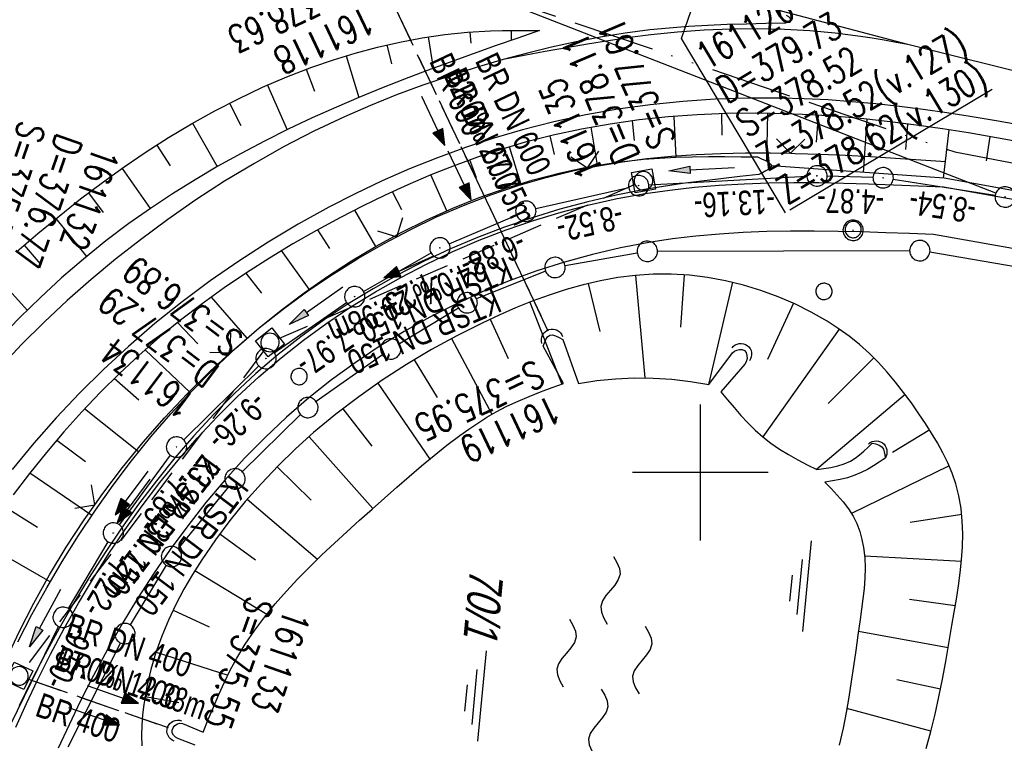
# Model space of a CAD drawing. Extents: x 510932 to 511602, y 463659 to 464636.
# Tile 38 of 81: x 511350 to 511422, y 463980 to 464033. Entities that reach past the tile are written whole.
import ezdxf

# ---------------------------------------------------------------- set-up
doc = ezdxf.new("R2010")
doc.units = 0
doc.header["$LTSCALE"] = 10
doc.header["$MEASUREMENT"] = 0
for name, pattern in [('ACAD_ISO13W100', [36, 12, -3, 12, -3, 0, -3, 0, -3]), ('AUSGEZOGEN', [0]), ('LT00', [0]), ('LT12', [0.4, 0.3, -0.1]), ('STRICHLINIE2', [0.375, 0.25, -0.125])]:
    doc.linetypes.add(name, pattern=pattern)
doc.layers.get('0').update_dxf_attribs({"linetype": 'LT00'})
for name, color, linetype in [('--EK_FBR', 1, 'LT00'), ('--EK_Halt-Pfeil', 4, 'LT00'), ('--EK_Haltung', 7, 'STRICHLINIE2'), ('--EK_Haltung-Text', 140, 'LT00'), ('--EK_RRB', 181, 'LT00'), ('--EK_RRB_SYMB', 181, 'LT00'), ('--EK_Schacht-Text', 5, 'LT00'), ('--EL_DFK_AB_L', 21, 'LT00'), ('--EL_DFK_AB_P', 7, 'LT00'), ('--EL_Halt-Pfeil', 4, 'LT00'), ('--EL_Haltung', 182, 'STRICHLINIE2'), ('--EL_Haltung-Text', 182, 'LT00'), ('--EL_RRB', 181, 'LT00'), ('--WASSER_NUTZUNG', 180, 'Continuous'), ('ABSTAND', 8, 'LT00'), ('DFK_AB_L', 21, 'LT00'), ('DFK_AB_P', 7, 'LT00'), ('DFK_FLUR_NR', 250, 'LT00'), ('DFK_GZPKT', 250, 'LT00'), ('DFK_KATASTER', 250, 'LT00'), ('DFK_VERMPKT', 252, 'LT00'), ('DL', 182, 'LT12'), ('DL_PFEIL', 201, 'LT00'), ('DL_TEXT', 182, 'LT00'), ('GASLTG', 250, 'ACAD_ISO13W100'), ('PFEIL', 140, 'AUSGEZOGEN'), ('V104_AFBR_BAB', 250, 'LT00'), ('V104_BOESCH', 250, 'LT00'), ('V104_BOSCHUNG', 250, 'LT00'), ('V104_GRABEN', 250, 'LT00'), ('V104_KA_MULD', 182, 'LT00'), ('V104_KA_PRUF', 182, 'LT00'), ('V104_LD_MARK', 250, 'LT00'), ('V104_RASTER', 250, 'LT00'), ('V104_UK_DURCH', 182, 'LT00'), ('V104_ZAUN', 40, 'LT00')]:
    doc.layers.add(name, color=color, linetype=linetype)
doc.styles.add('Haltungsbeschriftung', font='ARIAL.TTF', dxfattribs={"width": 0.75})
doc.styles.add('schachtbeschriftung', font='romans.shx', dxfattribs={"width": 0.75, "height": 2})
doc.styles.get("Standard").update_dxf_attribs({"font": 'ARIAL.TTF'})

# ---------------------------------------------------------------- blocks, each defined once
blk = doc.blocks.new('SYMB7010')
at = {"color": 0, "linetype": 'ByBlock'}
for points in [[(-0.031408, 0.499213), (-0.093728, 0.49134), (-0.15457, 0.475719), (-0.212975, 0.452595), (-0.268021, 0.422333), (-0.31884, 0.385411), (-0.36463, 0.342411), (-0.40467, 0.29401), (-0.438329, 0.240973), (-0.465074, 0.184136), (-0.484486, 0.124395), (-0.496256, 0.062692), (-0.5002, 0)], [(0.5002, 0), (0.496256, 0.062692), (0.484485, 0.124395), (0.465074, 0.184136), (0.438329, 0.240973), (0.40467, 0.29401), (0.36463, 0.342411), (0.31884, 0.385411), (0.268021, 0.422333), (0.212975, 0.452595), (0.15457, 0.475719), (0.093728, 0.49134), (0.031408, 0.499213), (-0.031408, 0.499213)], [(-0.5002, 0), (-0.496256, -0.062692), (-0.484486, -0.124395), (-0.465075, -0.184136), (-0.438329, -0.240973), (-0.404671, -0.29401), (-0.36463, -0.342411), (-0.31884, -0.385411), (-0.268021, -0.422333), (-0.212975, -0.452595), (-0.154571, -0.475719), (-0.093728, -0.49134), (-0.031408, -0.499213), (0.031408, -0.499213)], [(0.031408, -0.499213), (0.093728, -0.491341), (0.15457, -0.475719), (0.212975, -0.452595), (0.268021, -0.422333), (0.31884, -0.385411), (0.36463, -0.342411), (0.404671, -0.294011), (0.438329, -0.240974), (0.465075, -0.184136), (0.484486, -0.124395), (0.496256, -0.062692), (0.500201, 0)]]:
    blk.add_lwpolyline(points, dxfattribs=at)
blk = doc.blocks.new('SYMB0003')
at = {"color": 0, "linetype": 'ByBlock'}
for p, q in [((-0.015712, 0), (0.010166, 0.012015)), ((0, -0.021257), (-0.015712, 0)), ((0.010166, 0.012015), (0, -0.021257))]:
    blk.add_line(p, q, dxfattribs=at)
for points in [[(-0.031395, 0.499013), (-0.093691, 0.491144), (-0.154509, 0.475528), (-0.21289, 0.452414), (-0.267913, 0.422164), (-0.318712, 0.385257), (-0.364484, 0.342274), (-0.404509, 0.293893), (-0.438154, 0.240877), (-0.464888, 0.184062), (-0.484292, 0.124345), (-0.496058, 0.062667), (-0.5, 0)], [(0.5, 0), (0.496057, 0.062667), (0.484292, 0.124345), (0.464888, 0.184062), (0.438153, 0.240877), (0.404509, 0.293893), (0.364484, 0.342274), (0.318712, 0.385257), (0.267913, 0.422164), (0.21289, 0.452414), (0.154509, 0.475528), (0.093691, 0.491144), (0.031395, 0.499013), (-0.031395, 0.499013)], [(-0.5, 0), (-0.496058, -0.062667), (-0.484292, -0.124345), (-0.464888, -0.184062), (-0.438154, -0.240877), (-0.404509, -0.293893), (-0.364485, -0.342274), (-0.318712, -0.385257), (-0.267914, -0.422164), (-0.21289, -0.452414), (-0.154509, -0.475529), (-0.093691, -0.491144), (-0.031395, -0.499014), (0.031395, -0.499014)], [(0.031395, -0.499014), (0.093691, -0.491144), (0.154509, -0.475529), (0.21289, -0.452414), (0.267914, -0.422164), (0.318712, -0.385257), (0.364485, -0.342274), (0.404509, -0.293893), (0.438154, -0.240877), (0.464889, -0.184062), (0.484292, -0.124345), (0.496058, -0.062667), (0.5, 0)]]:
    blk.add_lwpolyline(points, dxfattribs=at)
blk = doc.blocks.new('Pfreil3')
at = {"layer": 'PFEIL'}
blk.add_hatch(color=256, dxfattribs=at).paths.add_polyline_path([(-1.549, 0.273), (-1.549, -0.273), (0, 0)])
for p, q in [((-1.549, 0), (-4.831, 0)), ((-1.549, -0.273), (-1.549, 0.273)), ((-1.549, 0.273), (0, 0)), ((0, 0), (-1.549, -0.273))]:
    blk.add_line(p, q, dxfattribs=at)
blk = doc.blocks.new('SYMB7250')
at = {"color": 0, "linetype": 'ByBlock'}
for points in [[(-0.25, 0.28), (-0.208333, 0.308889), (-0.166667, 0.331111), (-0.125, 0.34), (-0.083333, 0.331111), (-0.041667, 0.308889), (0, 0.28)], [(0, 0.28), (0.041667, 0.251111), (0.083333, 0.228889), (0.125, 0.22), (0.166667, 0.228889), (0.208333, 0.251111), (0.25, 0.28)], [(-0.74, 0), (-0.698333, 0.028889), (-0.656667, 0.051111), (-0.615, 0.06), (-0.573333, 0.051111), (-0.531667, 0.028889), (-0.49, 0)], [(-0.49, 0), (-0.448333, -0.028889), (-0.406667, -0.051111), (-0.365, -0.06), (-0.323333, -0.051111), (-0.281667, -0.028889), (-0.24, 0)], [(0.24, 0), (0.281667, 0.028889), (0.323333, 0.051111), (0.365, 0.06), (0.406667, 0.051111), (0.448333, 0.028889), (0.49, 0)], [(0.49, 0), (0.531667, -0.028889), (0.573333, -0.051111), (0.615, -0.06), (0.656667, -0.051111), (0.698333, -0.028889), (0.74, 0)], [(-0.25, -0.28), (-0.208333, -0.251111), (-0.166667, -0.228889), (-0.125, -0.22), (-0.083333, -0.228889), (-0.041667, -0.251111), (0, -0.28)], [(0, -0.28), (0.041667, -0.308889), (0.083333, -0.331111), (0.125, -0.34), (0.166667, -0.331111), (0.208333, -0.308889), (0.25, -0.28)]]:
    blk.add_lwpolyline(points, dxfattribs=at)
blk = doc.blocks.new('SYMB0024')
at = {"color": 0, "linetype": 'ByBlock'}
for p, q in [((-0.5, 0.5), (0, 0)), ((0, 0), (0.5, 0.5))]:
    blk.add_line(p, q, dxfattribs=at)
blk = doc.blocks.new('SYMB1107')
at = {"color": 0, "linetype": 'ByBlock'}
for points in [[(-0.2, 0), (-0.196157, 0.039018), (-0.184776, 0.076537), (-0.166294, 0.111114), (-0.141421, 0.141421), (-0.111114, 0.166294), (-0.076537, 0.184776), (-0.039018, 0.196157), (0, 0.2)], [(0, 0.2), (0.039018, 0.196157), (0.076537, 0.184776), (0.111114, 0.166294), (0.141421, 0.141421), (0.166294, 0.111114), (0.184776, 0.076537), (0.196157, 0.039018), (0.2, 0)]]:
    blk.add_lwpolyline(points, dxfattribs=at)
blk = doc.blocks.new('SYMB1210')
at = {"color": 0, "linetype": 'ByBlock'}
blk.add_line((0.018815, -0.179014), (0.055623, -0.17119), dxfattribs=at)
for points in [[(-0.2, -0.2), (-0.2, 0.2), (0.2, 0.2), (0.2, -0.2), (-0.2, -0.2)], [(0.018815, 0.179014), (-0.018815, 0.179014), (-0.055623, 0.17119), (-0.09, 0.155885), (-0.120444, 0.133766), (-0.145623, 0.105801), (-0.164438, 0.073213), (-0.176067, 0.037424), (-0.18, 0)], [(-0.18, 0), (-0.176067, -0.037424), (-0.164438, -0.073213), (-0.145623, -0.105801), (-0.120444, -0.133766), (-0.09, -0.155885), (-0.055623, -0.17119), (-0.018815, -0.179014), (0.018815, -0.179014)], [(0.18, 0), (0.176067, 0.037424), (0.164438, 0.073213), (0.145623, 0.105801), (0.120444, 0.133766), (0.09, 0.155885), (0.055623, 0.17119), (0.018815, 0.179014)], [(0.055623, -0.17119), (0.09, -0.155885), (0.120444, -0.133766), (0.145623, -0.105801), (0.164438, -0.073213), (0.176067, -0.037424), (0.18, 0)]]:
    blk.add_lwpolyline(points, dxfattribs=at)
blk = doc.blocks.new('SYMB0070')
at = {"color": 0, "linetype": 'ByBlock'}
for p, q in [((-0.5, 0), (0.2, 0)), ((0.5, 0), (0.2, 0.1)), ((0.2, 0.1), (0.2, 0)), ((0.468, 0), (0.21, 0.086)), ((0.21, 0.086), (0.21, -0.086)), ((0.21, -0.086), (0.468, 0)), ((0.22, -0.072), (0.437, 0)), ((0.23, -0.058), (0.405, 0)), ((0.24, -0.045), (0.374, 0)), ((0.342, 0), (0.25, 0.031)), ((0.25, 0.031), (0.25, -0.031)), ((0.25, -0.031), (0.342, 0)), ((0.26, -0.017), (0.31, 0)), ((0.27, -0.003), (0.279, 0))]:
    blk.add_line(p, q, dxfattribs=at)
for points in [[(0.2, 0), (0.2, -0.1), (0.5, 0)], [(0.437, 0), (0.22, 0.072), (0.22, -0.072)], [(0.405, 0), (0.23, 0.058), (0.23, -0.058)], [(0.374, 0), (0.24, 0.045), (0.24, -0.045)], [(0.31, 0), (0.26, 0.017), (0.26, -0.017)], [(0.279, 0), (0.27, 0.003), (0.27, -0.003)]]:
    blk.add_lwpolyline(points, dxfattribs=at)
blk = doc.blocks.new('WASSER2')
at = {"layer": '--EK_RRB_SYMB'}
for p, q in [((-0.3349, 0), (0.3349, 0)), ((-0.1913, -0.0543), (0.2151, -0.0543)), ((-0.071, -0.1164), (0.123, -0.1164))]:
    blk.add_line(p, q, dxfattribs=at)

msp = doc.modelspace()

# ---------------------------------------------------------------- linework, layer by layer
at = {"layer": '--EK_FBR'}
for points in [[(511406.318, 464033.67), (511406.488, 464033.551), (511406.617, 464033.436), (511406.662, 464033.329), (511406.597, 464033.234), (511406.451, 464033.147), (511406.265, 464033.064)], [(511406.265, 464033.064), (511404.835, 464033.037), (511403.405, 464033.005), (511401.976, 464032.962), (511400.549, 464032.902), (511399.124, 464032.821), (511397.702, 464032.713), (511396.283, 464032.572), (511394.464, 464032.337), (511392.652, 464032.044), (511390.848, 464031.697), (511389.052, 464031.303), (511387.265, 464030.864), (511385.488, 464030.387)], [(511385.488, 464030.387), (511383.496, 464029.807), (511381.52, 464029.182), (511379.56, 464028.509), (511377.619, 464027.787), (511375.699, 464027.014), (511373.801, 464026.187), (511371.534, 464025.112), (511369.304, 464023.958), (511367.113, 464022.73), (511364.962, 464021.43), (511362.852, 464020.061), (511360.784, 464018.626), (511358.759, 464017.13), (511356.921, 464015.689), (511355.125, 464014.197), (511353.372, 464012.655), (511351.665, 464011.064), (511350.008, 464009.423), (511348.403, 464007.734)], [(511424.011, 464025.494), (511421.95, 464025.858), (511419.885, 464026.2), (511418.148, 464026.467), (511416.408, 464026.713), (511414.665, 464026.934), (511412.919, 464027.128), (511411.169, 464027.291), (511409.417, 464027.42), (511407.662, 464027.512), (511405.905, 464027.563), (511403.506, 464027.563), (511401.105, 464027.48), (511398.708, 464027.315), (511396.318, 464027.066), (511393.938, 464026.734), (511391.572, 464026.316), (511389.223, 464025.813), (511386.897, 464025.224), (511384.786, 464024.608), (511382.697, 464023.921), (511380.632, 464023.167), (511378.592, 464022.346), (511376.578, 464021.463), (511374.591, 464020.519), (511372.632, 464019.516), (511370.382, 464018.274), (511368.174, 464016.956), (511366.013, 464015.564), (511363.901, 464014.1), (511361.841, 464012.563), (511359.835, 464010.956), (511357.887, 464009.279), (511356.053, 464007.586), (511354.278, 464005.831), (511352.562, 464004.017), (511350.905, 464002.148), (511349.311, 464000.226)]]:
    msp.add_lwpolyline(points, dxfattribs=at)
at = {"layer": '--EK_Haltung'}
for p, q in [((511377.552, 464034.158), (511388.779, 464010.429)), ((511395.129, 464021.17), (511368.994, 464009.865)), ((511367.854, 464008.968), (511350.272, 463985.624)), ((511350.529, 463984.779), (511360.811, 463981.217))]:
    msp.add_line(p, q, dxfattribs=at)
at = {"layer": '--EK_RRB'}
msp.add_lwpolyline([(511416.642, 463979.684), (511416.986, 463980.94), (511417.295, 463982.209), (511417.575, 463983.492), (511417.832, 463984.787), (511418.075, 463986.094), (511418.308, 463987.414), (511418.539, 463988.745), (511418.706, 463989.708), (511418.867, 463990.675), (511419.015, 463991.644), (511419.143, 463992.611), (511419.243, 463993.576), (511419.307, 463994.535), (511419.327, 463995.486), (511419.297, 463996.427), (511419.209, 463997.357), (511419.054, 463998.272), (511418.826, 463999.17), (511418.561, 463999.943), (511418.242, 464000.702), (511417.876, 464001.448), (511417.472, 464002.182), (511417.037, 464002.905), (511416.578, 464003.616), (511416.105, 464004.318), (511415.548, 464005.115), (511414.977, 464005.895), (511414.386, 464006.655), (511413.772, 464007.389), (511413.129, 464008.095), (511412.452, 464008.767), (511411.724, 464009.414), (511410.96, 464010.023), (511410.164, 464010.594), (511409.338, 464011.13), (511408.177, 464011.8), (511406.974, 464012.404), (511405.735, 464012.939), (511404.467, 464013.403), (511403.174, 464013.794), (511401.861, 464014.111), (511400.535, 464014.35), (511399.201, 464014.511), (511397.865, 464014.591), (511396.532, 464014.588), (511395.229, 464014.504), (511393.935, 464014.343), (511392.651, 464014.112), (511391.378, 464013.817), (511390.115, 464013.463), (511388.864, 464013.057), (511387.626, 464012.604), (511386.4, 464012.11), (511385.188, 464011.581), (511383.991, 464011.023), (511382.073, 464010.063), (511380.197, 464009.04), (511378.365, 464007.953), (511376.58, 464006.799), (511374.842, 464005.579), (511373.156, 464004.29), (511371.522, 464002.93), (511370.194, 464001.735), (511368.909, 464000.49), (511367.671, 463999.197), (511366.484, 463997.858), (511365.353, 463996.474), (511364.282, 463995.046), (511363.275, 463993.575), (511362.597, 463992.498), (511361.959, 463991.398), (511361.366, 463990.273), (511360.822, 463989.123), (511360.333, 463987.946), (511359.903, 463986.74), (511359.536, 463985.503), (511359.238, 463984.234), (511359.014, 463982.932), (511358.921, 463982.169), (511358.86, 463981.401), (511358.837, 463980.634), (511358.858, 463979.874)], dxfattribs=at)
at = {"layer": '--EK_Schacht-Text', "flags": 128}
msp.add_lwpolyline([(511406.269, 464019.108), (511398.623, 464031.934), (511405.549, 464052.012)], dxfattribs=at)
at = {"layer": '--EL_DFK_AB_L'}
for p, q in [((511421.762, 464020.552), (511319.629, 464060.328)), ((511407.851, 464021.789), (511396.209, 464021.151)), ((511412.72, 464021.711), (511409.35, 464021.808)), ((511421.719, 464020.396), (511414.211, 464021.574)), ((511394.729, 464020.945), (511387.882, 464019.396)), ((511381.51, 464016.824), (511386.46, 464018.935)), ((511375.201, 464013.313), (511380.169, 464016.157)), ((511368.625, 464008.809), (511373.935, 464012.51)), ((511361.954, 464002.397), (511367.477, 464007.852)), ((511357.214, 463996.144), (511360.976, 464001.266)), ((511353.455, 463989.984), (511356.386, 463994.896)), ((511349.22, 463981.484), (511352.74, 463988.666))]:
    msp.add_line(p, q, dxfattribs=at)
at = {"layer": '--EL_Haltung'}
for p, q in [((511377.552, 464034.158), (511388.779, 464010.429)), ((511395.129, 464021.17), (511368.994, 464009.865)), ((511367.854, 464008.968), (511350.272, 463985.624)), ((511350.529, 463984.779), (511360.811, 463981.217))]:
    msp.add_line(p, q, dxfattribs=at)
at = {"layer": '--EL_RRB'}
msp.add_lwpolyline([(511416.642, 463979.684), (511416.986, 463980.94), (511417.295, 463982.209), (511417.575, 463983.492), (511417.832, 463984.787), (511418.075, 463986.094), (511418.308, 463987.414), (511418.539, 463988.745), (511418.706, 463989.708), (511418.867, 463990.675), (511419.015, 463991.644), (511419.143, 463992.611), (511419.243, 463993.576), (511419.307, 463994.535), (511419.327, 463995.486), (511419.297, 463996.427), (511419.209, 463997.357), (511419.054, 463998.272), (511418.826, 463999.17), (511418.561, 463999.943), (511418.242, 464000.702), (511417.876, 464001.448), (511417.472, 464002.182), (511417.037, 464002.905), (511416.578, 464003.616), (511416.105, 464004.318), (511415.548, 464005.115), (511414.977, 464005.895), (511414.386, 464006.655), (511413.772, 464007.389), (511413.129, 464008.095), (511412.452, 464008.767), (511411.724, 464009.414), (511410.96, 464010.023), (511410.164, 464010.594), (511409.338, 464011.13), (511408.177, 464011.8), (511406.974, 464012.404), (511405.735, 464012.939), (511404.467, 464013.403), (511403.174, 464013.794), (511401.861, 464014.111), (511400.535, 464014.35), (511399.201, 464014.511), (511397.865, 464014.591), (511396.532, 464014.588), (511395.229, 464014.504), (511393.935, 464014.343), (511392.651, 464014.112), (511391.378, 464013.817), (511390.115, 464013.463), (511388.864, 464013.057), (511387.626, 464012.604), (511386.4, 464012.11), (511385.188, 464011.581), (511383.991, 464011.023), (511382.073, 464010.063), (511380.197, 464009.04), (511378.365, 464007.953), (511376.58, 464006.799), (511374.842, 464005.579), (511373.156, 464004.29), (511371.522, 464002.93), (511370.194, 464001.735), (511368.909, 464000.49), (511367.671, 463999.197), (511366.484, 463997.858), (511365.353, 463996.474), (511364.282, 463995.046), (511363.275, 463993.575), (511362.597, 463992.498), (511361.959, 463991.398), (511361.366, 463990.273), (511360.822, 463989.123), (511360.333, 463987.946), (511359.903, 463986.74), (511359.536, 463985.503), (511359.238, 463984.234), (511359.014, 463982.932), (511358.921, 463982.169), (511358.86, 463981.401), (511358.837, 463980.634), (511358.858, 463979.874)], dxfattribs=at)
at = {"layer": 'DFK_AB_L'}
for p, q in [((511421.762, 464020.552), (511319.629, 464060.328)), ((511407.851, 464021.789), (511396.209, 464021.151)), ((511412.72, 464021.711), (511409.35, 464021.808)), ((511421.719, 464020.396), (511414.211, 464021.574)), ((511394.729, 464020.945), (511387.882, 464019.396)), ((511381.51, 464016.824), (511386.46, 464018.935)), ((511375.201, 464013.313), (511380.169, 464016.157)), ((511368.625, 464008.809), (511373.935, 464012.51)), ((511361.954, 464002.397), (511367.477, 464007.852)), ((511357.214, 463996.144), (511360.976, 464001.266)), ((511353.455, 463989.984), (511356.386, 463994.896)), ((511349.22, 463981.484), (511352.74, 463988.666))]:
    msp.add_line(p, q, dxfattribs=at)
at = {"layer": 'DFK_KATASTER'}
for p, q in [((511395.361, 464016.15), (511390.039, 464015.219)), ((511396.85, 464016.282), (511415.42, 464016.328)), ((511426.351, 464014.587), (511416.91, 464016.204)), ((511388.604, 464014.81), (511383.526, 464012.77)), ((511382.188, 464012.102), (511377.842, 464009.477)), ((511376.588, 464008.657), (511371.713, 464005.213)), ((511366.267, 464000.054), (511370.564, 464004.256)), ((511365.255, 463998.949), (511361.525, 463994.39)), ((511360.662, 463993.168), (511358.009, 463988.781)), ((511357.284, 463987.469), (511353.426, 463979.77))]:
    msp.add_line(p, q, dxfattribs=at)
at = {"layer": 'DL'}
for p, q in [((511377.552, 464034.158), (511388.779, 464010.429)), ((511350.529, 463984.779), (511360.811, 463981.217))]:
    msp.add_line(p, q, dxfattribs=at)
at = {"layer": 'GASLTG', "ltscale": 0.05, "flags": 128}
msp.add_lwpolyline([(511203.463, 464214.48), (511201.616, 464203.803), (511199.401, 464193.283), (511199.332, 464192.908), (511196.839, 464179.254), (511182.466, 464184.455), (511179.131, 464178.023), (511178.158, 464178.578), (511177.278, 464179.225), (511170.736, 464169.533), (511170.504, 464169.764), (511165.406, 464160.955), (511160.357, 464153.457), (511178.099, 464141.767), (511195.763, 464129.156), (511214.029, 464115.344), (511220.95, 464110.411), (511230.909, 464102.589), (511240.79, 464097.391), (511263.772, 464086.457), (511282.479, 464077.605), (511323.407, 464059.961), (511351.803, 464047.017), (511381.532, 464036.245), (511418.745, 464023.591), (511468.265, 464014.102), (511492.148, 464010.726), (511494.01, 464010.376), (511507.292, 464008.514)], dxfattribs=at)
at = {"layer": 'V104_AFBR_BAB'}
for points in [[(511406.318, 464033.67), (511406.488, 464033.551), (511406.617, 464033.436), (511406.662, 464033.329), (511406.597, 464033.234), (511406.451, 464033.147), (511406.265, 464033.064)], [(511406.265, 464033.064), (511404.835, 464033.037), (511403.405, 464033.005), (511401.976, 464032.962), (511400.549, 464032.902), (511399.124, 464032.821), (511397.702, 464032.713), (511396.283, 464032.572), (511394.464, 464032.337), (511392.652, 464032.044), (511390.848, 464031.697), (511389.052, 464031.303), (511387.265, 464030.864), (511385.488, 464030.387)], [(511385.488, 464030.387), (511383.496, 464029.807), (511381.52, 464029.182), (511379.56, 464028.509), (511377.619, 464027.787), (511375.699, 464027.014), (511373.801, 464026.187), (511371.534, 464025.112), (511369.304, 464023.958), (511367.113, 464022.73), (511364.962, 464021.43), (511362.852, 464020.061), (511360.784, 464018.626), (511358.759, 464017.13), (511356.921, 464015.689), (511355.125, 464014.197), (511353.372, 464012.655), (511351.665, 464011.064), (511350.008, 464009.423), (511348.403, 464007.734)], [(511424.011, 464025.494), (511421.95, 464025.858), (511419.885, 464026.2), (511418.148, 464026.467), (511416.408, 464026.713), (511414.665, 464026.934), (511412.919, 464027.128), (511411.169, 464027.291), (511409.417, 464027.42), (511407.662, 464027.512), (511405.905, 464027.563), (511403.506, 464027.563), (511401.105, 464027.48), (511398.708, 464027.315), (511396.318, 464027.066), (511393.938, 464026.734), (511391.572, 464026.316), (511389.223, 464025.813), (511386.897, 464025.224), (511384.786, 464024.608), (511382.697, 464023.921), (511380.632, 464023.167), (511378.592, 464022.346), (511376.578, 464021.463), (511374.591, 464020.519), (511372.632, 464019.516), (511370.382, 464018.274), (511368.174, 464016.956), (511366.013, 464015.564), (511363.901, 464014.1), (511361.841, 464012.563), (511359.835, 464010.956), (511357.887, 464009.279), (511356.053, 464007.586), (511354.278, 464005.831), (511352.562, 464004.017), (511350.905, 464002.148), (511349.311, 464000.226)], [(511349.578, 463981.248), (511350.366, 463982.988), (511351.187, 463984.717), (511352.144, 463986.627), (511353.148, 463988.518), (511354.198, 463990.385), (511355.297, 463992.225), (511356.445, 463994.036), (511357.643, 463995.814), (511358.891, 463997.554), (511360.191, 463999.255), (511361.544, 464000.913), (511362.949, 464002.524), (511364.408, 464004.085), (511365.923, 464005.593), (511367.493, 464007.044), (511369.12, 464008.435), (511370.785, 464009.75), (511372.503, 464011.001), (511374.271, 464012.187), (511376.084, 464013.307), (511377.939, 464014.359), (511379.833, 464015.341), (511381.762, 464016.253), (511383.722, 464017.092), (511385.71, 464017.858), (511387.723, 464018.548), (511389.756, 464019.162), (511391.806, 464019.698), (511393.871, 464020.154), (511395.945, 464020.53), (511397.759, 464020.791), (511399.577, 464020.994), (511401.4, 464021.146), (511403.227, 464021.25), (511405.056, 464021.313), (511406.889, 464021.339), (511408.724, 464021.334), (511410.562, 464021.302), (511412.401, 464021.25), (511414.241, 464021.182), (511416.082, 464021.104), (511417.924, 464021.021), (511436.165, 464017.783)], [(511435.2, 464014.317), (511417.171, 464017.512), (511415.415, 464017.583), (511413.659, 464017.649), (511411.904, 464017.705), (511410.15, 464017.746), (511408.398, 464017.766), (511406.648, 464017.762), (511404.9, 464017.728), (511403.156, 464017.658), (511401.415, 464017.548), (511399.677, 464017.393), (511397.944, 464017.188), (511396.216, 464016.928), (511394.128, 464016.533), (511392.051, 464016.051), (511389.991, 464015.483), (511387.95, 464014.833), (511385.933, 464014.1), (511383.945, 464013.287), (511381.989, 464012.395), (511380.07, 464011.427), (511378.192, 464010.383), (511376.359, 464009.266), (511374.574, 464008.076), (511372.844, 464006.817), (511371.17, 464005.488), (511369.531, 464004.07), (511367.955, 464002.586), (511366.439, 464001.041), (511364.983, 463999.439), (511363.585, 463997.784), (511362.244, 463996.081), (511360.958, 463994.332), (511359.726, 463992.543), (511358.547, 463990.717), (511357.419, 463988.859), (511356.341, 463986.972), (511355.311, 463985.06), (511354.329, 463983.129), (511353.504, 463981.42), (511352.711, 463979.699)]]:
    msp.add_lwpolyline(points, dxfattribs=at)
at = {"layer": 'V104_BOESCH'}
for points in [[(511388.145, 464032.53), (511386.558, 464031.979), (511384.972, 464031.425), (511383.274, 464030.823), (511381.579, 464030.212), (511379.89, 464029.586), (511378.206, 464028.945), (511376.529, 464028.284), (511374.861, 464027.6), (511373.202, 464026.892), (511371.42, 464026.095), (511369.653, 464025.263), (511367.903, 464024.394), (511366.174, 464023.487), (511364.466, 464022.54), (511362.783, 464021.552), (511361.128, 464020.52), (511359.503, 464019.442), (511357.911, 464018.317), (511356.219, 464017.039), (511354.57, 464015.707), (511352.962, 464014.322), (511351.395, 464012.888), (511349.871, 464011.408), (511348.389, 464009.884)], [(511349.663, 464016.268), (511351.202, 464017.588), (511352.766, 464018.878), (511354.359, 464020.134), (511355.982, 464021.355), (511357.572, 464022.492), (511359.192, 464023.591), (511360.843, 464024.646), (511362.524, 464025.654), (511364.235, 464026.61), (511365.976, 464027.511), (511367.747, 464028.351), (511369.547, 464029.126), (511371.377, 464029.833), (511372.973, 464030.382), (511374.588, 464030.875), (511376.22, 464031.308), (511377.866, 464031.68), (511379.523, 464031.988), (511381.19, 464032.23), (511382.862, 464032.403), (511384.539, 464032.504), (511385.44, 464032.529), (511386.342, 464032.538), (511387.243, 464032.537), (511388.145, 464032.53)], [(511423.851, 464024.274), (511421.805, 464024.644), (511419.756, 464024.991), (511417.836, 464025.292), (511415.912, 464025.566), (511413.984, 464025.809), (511412.052, 464026.019), (511410.115, 464026.191), (511408.173, 464026.321), (511406.227, 464026.406), (511404.08, 464026.443), (511401.93, 464026.418), (511399.781, 464026.329), (511397.636, 464026.173), (511395.499, 464025.947), (511393.373, 464025.65), (511391.261, 464025.278), (511389.166, 464024.83), (511387.092, 464024.302), (511385.331, 464023.785), (511383.587, 464023.211), (511381.861, 464022.583), (511380.152, 464021.906), (511378.461, 464021.182), (511376.787, 464020.415), (511375.129, 464019.608), (511373.489, 464018.765), (511371.727, 464017.811), (511369.987, 464016.818), (511368.272, 464015.783), (511366.586, 464014.706), (511364.93, 464013.585), (511363.309, 464012.419), (511361.723, 464011.207), (511360.177, 464009.948), (511358.673, 464008.64), (511357.224, 464007.293), (511355.819, 464005.901), (511354.455, 464004.465), (511353.132, 464002.989), (511351.849, 464001.476), (511350.604, 463999.929), (511349.397, 463998.35)], [(511471.394, 464012.276), (511436.304, 464018.346), (511417.974, 464021.667), (511405.237, 464022.571)], [(511416.642, 463979.684), (511416.986, 463980.94), (511417.295, 463982.209), (511417.575, 463983.492), (511417.832, 463984.787), (511418.075, 463986.094), (511418.308, 463987.414), (511418.539, 463988.745), (511418.706, 463989.708), (511418.867, 463990.675), (511419.015, 463991.644), (511419.143, 463992.611), (511419.243, 463993.576), (511419.307, 463994.535), (511419.327, 463995.486), (511419.297, 463996.427), (511419.209, 463997.357), (511419.054, 463998.272), (511418.826, 463999.17), (511418.561, 463999.943), (511418.242, 464000.702), (511417.876, 464001.448), (511417.472, 464002.182), (511417.037, 464002.905), (511416.578, 464003.616), (511416.105, 464004.318), (511415.548, 464005.115), (511414.977, 464005.895), (511414.386, 464006.655), (511413.772, 464007.389), (511413.129, 464008.095), (511412.452, 464008.767), (511411.724, 464009.414), (511410.96, 464010.023), (511410.164, 464010.594), (511409.338, 464011.13), (511408.177, 464011.8), (511406.974, 464012.404), (511405.735, 464012.939), (511404.467, 464013.403), (511403.174, 464013.794), (511401.861, 464014.111), (511400.535, 464014.35), (511399.201, 464014.511), (511397.865, 464014.591), (511396.532, 464014.588), (511395.229, 464014.504), (511393.935, 464014.343), (511392.651, 464014.112), (511391.378, 464013.817), (511390.115, 464013.463), (511388.864, 464013.057), (511387.626, 464012.604), (511386.4, 464012.11), (511385.188, 464011.581), (511383.991, 464011.023), (511382.073, 464010.063), (511380.197, 464009.04), (511378.365, 464007.953), (511376.58, 464006.799), (511374.842, 464005.579), (511373.156, 464004.29), (511371.522, 464002.93), (511370.194, 464001.735), (511368.909, 464000.49), (511367.671, 463999.197), (511366.484, 463997.858), (511365.353, 463996.474), (511364.282, 463995.046), (511363.275, 463993.575), (511362.597, 463992.498), (511361.959, 463991.398), (511361.366, 463990.273), (511360.822, 463989.123), (511360.333, 463987.946), (511359.903, 463986.74), (511359.536, 463985.503), (511359.238, 463984.234), (511359.014, 463982.932), (511358.921, 463982.169), (511358.86, 463981.401), (511358.837, 463980.634), (511358.858, 463979.874)], [(511363.378, 463980.875), (511363.754, 463981.806), (511364.136, 463982.733), (511364.531, 463983.651), (511364.944, 463984.559), (511365.384, 463985.45), (511365.855, 463986.321), (511366.49, 463987.371), (511367.178, 463988.387), (511367.915, 463989.373), (511368.695, 463990.33), (511369.512, 463991.262), (511370.361, 463992.171), (511371.237, 463993.06), (511372.136, 463993.933), (511373.05, 463994.792), (511373.976, 463995.639), (511374.908, 463996.477), (511375.841, 463997.31), (511376.745, 463998.117), (511377.649, 463998.917), (511378.556, 463999.709), (511379.471, 464000.488), (511380.396, 464001.252), (511381.337, 464001.998), (511382.298, 464002.723), (511382.946, 464003.188), (511383.606, 464003.638), (511384.28, 464004.065), (511384.968, 464004.465), (511385.762, 464004.877), (511386.574, 464005.253), (511387.4, 464005.602), (511388.237, 464005.929), (511389.081, 464006.243), (511389.928, 464006.549)], [(511391.021, 464006.549), (511392.386, 464006.758), (511393.759, 464006.894), (511395.138, 464006.957), (511396.519, 464006.947), (511397.896, 464006.862), (511399.268, 464006.705), (511400.629, 464006.475)], [(511401.508, 464005.943), (511401.998, 464005.354), (511402.492, 464004.772), (511402.995, 464004.201), (511403.513, 464003.648), (511404.048, 464003.118), (511404.606, 464002.618), (511405.192, 464002.154), (511405.828, 464001.715), (511406.492, 464001.311), (511407.176, 464000.934), (511407.873, 464000.574), (511408.578, 464000.224)], [(511409.168, 463999.288), (511409.635, 463998.817), (511410.089, 463998.339), (511410.519, 463997.844), (511410.912, 463997.326), (511411.257, 463996.776), (511411.524, 463996.232), (511411.741, 463995.662), (511411.909, 463995.074), (511412.03, 463994.475), (511412.118, 463993.725), (511412.147, 463992.971), (511412.127, 463992.215), (511412.069, 463991.458), (511411.983, 463990.701), (511411.88, 463989.944), (511411.771, 463989.188), (511411.608, 463988.036), (511411.45, 463986.888), (511411.29, 463985.744), (511411.123, 463984.603), (511410.943, 463983.464), (511410.744, 463982.326), (511410.521, 463981.19), (511410.239, 463979.931)]]:
    msp.add_lwpolyline(points, dxfattribs=at)
at = {"layer": 'V104_BOSCHUNG'}
for p, q in [((511379.963, 464032.058), (511380.322, 464029.748)), ((511383.028, 464032.415), (511383.09, 464031.597)), ((511386.082, 464032.537), (511386.082, 464031.813)), ((511376.922, 464031.474), (511377.244, 464030.084)), ((511373.925, 464030.679), (511374.856, 464027.598)), ((511370.983, 464029.687), (511371.586, 464028.065)), ((511368.115, 464028.515), (511369.563, 464025.219)), ((511365.316, 464027.177), (511366.147, 464025.546)), ((511398.211, 464023.204), (511398.071, 464026.209)), ((511401.599, 464024.838), (511401.581, 464026.407)), ((511404.907, 464022.908), (511404.977, 464026.436)), ((511408.556, 464024.315), (511408.698, 464026.289)), ((511362.608, 464025.702), (511364.425, 464022.516)), ((511392.428, 464022.616), (511391.962, 464025.41)), ((511395.155, 464024.446), (511395.007, 464025.884)), ((511412.013, 464022.09), (511412.294, 464025.994)), ((511415.142, 464023.763), (511415.295, 464025.647)), ((511389.262, 464023.405), (511388.937, 464024.775)), ((511417.912, 464021.671), (511418.338, 464025.215)), ((511421.078, 464022.938), (511421.362, 464024.721)), ((511359.974, 464024.097), (511360.95, 464022.561)), ((511386.782, 464021.274), (511385.958, 464023.976)), ((511383.527, 464021.678), (511383.027, 464023.013)), ((511357.419, 464022.385), (511359.481, 464019.426)), ((511381.324, 464019.254), (511380.153, 464021.905)), ((511354.941, 464020.579), (511356.022, 464019.147)), ((511378.007, 464019.341), (511377.328, 464020.667)), ((511376.111, 464016.637), (511374.559, 464019.319)), ((511352.535, 464018.69), (511354.797, 464015.894)), ((511372.723, 464016.498), (511371.834, 464017.87)), ((511350.196, 464016.731), (511351.381, 464015.348)), ((511371.188, 464013.489), (511369.163, 464016.327)), ((511347.913, 464014.706), (511350.417, 464011.946)), ((511367.7, 464013.209), (511366.542, 464014.676)), ((511398.803, 464014.543), (511398.547, 464010.683)), ((511391.732, 464013.905), (511392.597, 464010.387)), ((511395.231, 464014.504), (511395.914, 464006.959)), ((511402.36, 464013.999), (511400.612, 464006.478)), ((511366.619, 464009.882), (511363.987, 464012.915)), ((511387.454, 464012.536), (511389.812, 464006.507)), ((511406.861, 464012.455), (511404.95, 464008.305)), ((511362.992, 464009.479), (511361.503, 464011.032)), ((511384.527, 464011.276), (511385.855, 464008.395)), ((511410.226, 464010.551), (511404.603, 464002.621)), ((511381.687, 464009.858), (511384.646, 464004.282)), ((511362.439, 464005.878), (511359.11, 464009.028)), ((511378.936, 464008.3), (511380.611, 464005.507)), ((511412.792, 464008.436), (511409.412, 464005.074)), ((511358.657, 464005.321), (511356.829, 464006.909)), ((511376.254, 464006.578), (511380.068, 464000.984)), ((511415.091, 464005.736), (511408.561, 464000.216)), ((511358.628, 464001.508), (511354.655, 464004.68)), ((511373.67, 464004.693), (511375.806, 464001.934)), ((511416.895, 464003.128), (511414.154, 464001.46)), ((511354.726, 464000.783), (511352.594, 464002.363)), ((511371.185, 464002.634), (511375.875, 463997.341)), ((511368.832, 464000.411), (511371.328, 463997.956)), ((511418.331, 464000.498), (511411.13, 463996.99)), ((511355.188, 463996.839), (511350.623, 463999.952)), ((511366.635, 463998.034), (511371.801, 463993.612)), ((511351.177, 463995.942), (511348.746, 463997.466)), ((511419.258, 463996.91), (511415.455, 463996.32)), ((511364.604, 463995.488), (511367.235, 463993.567)), ((511352.114, 463991.942), (511346.957, 463994.914)), ((511419.231, 463993.448), (511412.109, 463993.827)), ((511362.775, 463992.788), (511368.066, 463989.563)), ((511418.785, 463990.178), (511415.41, 463990.658)), ((511361.169, 463989.869), (511363.833, 463988.627)), ((511418.253, 463987.098), (511411.643, 463988.289)), ((511359.912, 463986.766), (511365.193, 463985.071)), ((511417.69, 463984.06), (511414.466, 463984.734)), ((511359.103, 463983.499), (511361.599, 463983.068)), ((511416.988, 463980.951), (511410.8, 463982.635))]:
    msp.add_line(p, q, dxfattribs=at)
at = {"layer": 'V104_GRABEN'}
for p, q in [((511389.866, 464009.793), (511391.021, 464006.549)), ((511389.928, 464006.549), (511388.415, 464009.288))]:
    msp.add_line(p, q, dxfattribs=at)
for points in [[(511349.723, 463987.543), (511350.767, 463989.536), (511351.86, 463991.503), (511353.005, 463993.443), (511354.202, 463995.352), (511355.452, 463997.227), (511356.757, 463999.065), (511358.117, 464000.862), (511359.533, 464002.617), (511361.007, 464004.325), (511362.54, 464005.984), (511364.131, 464007.591), (511365.784, 464009.142), (511367.497, 464010.635), (511369.13, 464011.955), (511370.812, 464013.22), (511372.541, 464014.425), (511374.314, 464015.569), (511376.127, 464016.646), (511377.978, 464017.655), (511379.863, 464018.591), (511381.78, 464019.451), (511383.724, 464020.231), (511385.694, 464020.929), (511387.685, 464021.54), (511389.696, 464022.062), (511391.722, 464022.491), (511393.761, 464022.823), (511395.809, 464023.056), (511397.004, 464023.145), (511398.201, 464023.203), (511399.4, 464023.237), (511400.6, 464023.251), (511401.8, 464023.25), (511403.002, 464023.239), (511404.203, 464023.223)], [(511404.203, 464023.223), (511404.512, 464023.095), (511404.796, 464022.966), (511405.028, 464022.836), (511405.183, 464022.704), (511405.237, 464022.571), (511405.181, 464022.446), (511405.041, 464022.319), (511404.837, 464022.191), (511404.59, 464022.062), (511404.321, 464021.933)], [(511404.321, 464021.933), (511402.913, 464021.78), (511401.505, 464021.622), (511400.098, 464021.452), (511398.693, 464021.266), (511397.288, 464021.058), (511395.886, 464020.823), (511393.8, 464020.413), (511391.724, 464019.931), (511389.661, 464019.376), (511387.614, 464018.751), (511385.588, 464018.054), (511383.586, 464017.287), (511381.612, 464016.45), (511379.67, 464015.544), (511377.764, 464014.568), (511375.898, 464013.525), (511374.075, 464012.413), (511372.3, 464011.234), (511370.576, 464009.989), (511368.906, 464008.676), (511367.269, 464007.276), (511365.691, 464005.811), (511364.17, 464004.286), (511362.705, 464002.705), (511361.294, 464001.072), (511359.935, 463999.391), (511358.627, 463997.666), (511357.369, 463995.901), (511356.157, 463994.099), (511354.992, 463992.266), (511353.87, 463990.405), (511352.79, 463988.519), (511351.752, 463986.614), (511350.752, 463984.692), (511349.823, 463982.828)], [(511388.415, 464009.288), (511388.515, 464009.553), (511388.623, 464009.792), (511388.751, 464009.982), (511388.906, 464010.098), (511389.109, 464010.12), (511389.344, 464010.058), (511389.6, 464009.939), (511389.866, 464009.793)], [(511400.629, 464006.475), (511402.379, 464008.795), (511402.515, 464008.92), (511402.693, 464009.009), (511402.89, 464009.052), (511403.082, 464009.043), (511403.246, 464008.974), (511403.374, 464008.82), (511403.439, 464008.61), (511403.444, 464008.377), (511403.391, 464008.154), (511403.285, 464007.971), (511401.508, 464005.943)], [(511408.578, 464000.224), (511409.102, 464000.291), (511409.62, 464000.372), (511410.125, 464000.48), (511410.608, 464000.628), (511411.065, 464000.832), (511411.41, 464001.043), (511411.738, 464001.289), (511412.052, 464001.562), (511412.357, 464001.853), (511412.658, 464002.153)], [(511412.658, 464002.153), (511412.93, 464002.098), (511413.176, 464002.018), (511413.37, 464001.89), (511413.482, 464001.727), (511413.551, 464001.524), (511413.59, 464001.293), (511413.615, 464001.05)], [(511413.615, 464001.05), (511413.183, 464000.762), (511412.746, 464000.484), (511412.304, 464000.223), (511411.85, 463999.989), (511411.384, 463999.79), (511410.848, 463999.617), (511410.297, 463999.485), (511409.735, 463999.38), (511409.168, 463999.288)], [(511362.796, 463979.92), (511361.511, 463980.41), (511361.344, 463980.506), (511361.203, 463980.651), (511361.112, 463980.828), (511361.094, 463981.02), (511361.163, 463981.208), (511361.302, 463981.374), (511361.482, 463981.497), (511361.677, 463981.557), (511361.861, 463981.532), (511363.378, 463980.875)]]:
    msp.add_lwpolyline(points, dxfattribs=at)
at = {"layer": 'V104_LD_MARK'}
for points in [[(511425.232, 464029.031), (511415.291, 464031.496), (511411.844, 464032.421), (511406.339, 464033.853), (511385.533, 464039.602)], [(511415.291, 464031.496), (511414.418, 464031.656), (511413.543, 464031.813), (511412.668, 464031.961), (511411.791, 464032.098), (511409.938, 464032.335), (511408.077, 464032.504), (511406.21, 464032.609), (511404.239, 464032.652), (511402.267, 464032.63), (511400.296, 464032.545), (511398.329, 464032.401), (511396.368, 464032.202), (511394.804, 464032.005), (511393.245, 464031.779), (511391.69, 464031.53), (511390.137, 464031.261), (511388.586, 464030.977), (511387.037, 464030.685), (511385.488, 464030.387)]]:
    msp.add_lwpolyline(points, dxfattribs=at)
at = {"layer": 'V104_RASTER'}
for p, q in [((511400, 464004.999), (511400, 463994.999)), ((511405.001, 463999.999), (511395.001, 463999.999))]:
    msp.add_line(p, q, dxfattribs=at)
at = {"layer": 'V104_ZAUN'}
for points in [[(511391.703, 464022.418), (511392.491, 464022.576), (511394.276, 464022.867), (511396.07, 464023.099), (511397.874, 464023.275), (511399.685, 464023.4), (511401.504, 464023.48), (511403.329, 464023.517), (511405.161, 464023.518), (511406.633, 464023.493)], [(511406.633, 464023.493), (511406.997, 464023.487), (511408.838, 464023.428), (511410.683, 464023.346), (511412.531, 464023.246), (511414.381, 464023.131), (511416.232, 464023.008), (511418.084, 464022.88)], [(511377.641, 464017.353), (511378.627, 464017.872), (511380.578, 464018.806), (511382.559, 464019.66), (511384.565, 464020.432), (511386.596, 464021.118), (511388.647, 464021.715), (511390.717, 464022.22), (511391.703, 464022.418)], [(511365.367, 464008.797), (511365.683, 464009.085), (511367.517, 464010.64), (511369.408, 464012.125), (511371.171, 464013.407), (511372.977, 464014.626), (511374.824, 464015.779), (511376.708, 464016.862), (511377.641, 464017.353)], [(511355.403, 463997.628), (511355.992, 463998.462), (511357.442, 464000.371), (511358.961, 464002.229), (511360.546, 464004.033), (511362.196, 464005.778), (511363.909, 464007.464), (511365.367, 464008.797)], [(511348.154, 463984.533), (511348.821, 463986.108), (511349.825, 463988.258), (511350.908, 463990.376), (511352.068, 463992.459), (511353.303, 463994.503), (511354.611, 463996.505), (511355.403, 463997.628)]]:
    msp.add_lwpolyline(points, dxfattribs=at)

# ---------------------------------------------------------------- block references
at = {"layer": '--EK_Halt-Pfeil', "yscale": 4, "zscale": 4}
for p, xscale, rotation in [((511382.261, 464021.866), 3.999999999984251, 295.3214300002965), ((511378.525, 464015.117), 3.999999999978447, 203.3909299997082), ((511358.264, 463997.898), 4.000000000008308, 233.0142400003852), ((511355.343, 463982.053), 4.000000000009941, 340.8898100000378)]:
    msp.add_blockref('SYMB0070', p, dxfattribs=dict(at, xscale=xscale, rotation=rotation))
at = {"layer": '--EK_RRB_SYMB', "xscale": 9.999999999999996, "yscale": 10, "zscale": 10, "rotation": 264.4992}
for p in [(511407.852, 463991.628), (511383.908, 463983.543)]:
    msp.add_blockref('WASSER2', p, dxfattribs=at)
at = {"layer": '--EL_DFK_AB_P', "xscale": 1.500000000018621, "yscale": 1.5, "zscale": 1.5, "rotation": 264.7377099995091}
for p in [(511408.6, 464021.829), (511413.47, 464021.69), (511395.46, 464021.11), (511422.46, 464020.28), (511387.15, 464019.23), (511380.82, 464016.53), (511374.55, 464012.94), (511368.01, 464008.38), (511361.42, 464001.87), (511356.77, 463995.54), (511353.07, 463989.34)]:
    msp.add_blockref('SYMB0003', p, dxfattribs=at)
at = {"layer": '--EL_Halt-Pfeil', "yscale": 4, "zscale": 4}
for p, xscale, rotation in [((511382.261, 464021.866), 3.999999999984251, 295.3214300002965), ((511378.525, 464015.117), 3.999999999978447, 203.3909299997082), ((511358.115, 463998.491), 4.000000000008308, 233.0142400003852), ((511355.343, 463982.053), 4.000000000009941, 340.8898100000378)]:
    msp.add_blockref('SYMB0070', p, dxfattribs=dict(at, xscale=xscale, rotation=rotation))
at = {"layer": '--WASSER_NUTZUNG', "xscale": 9.99999999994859, "yscale": 10.00000000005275, "zscale": 10, "rotation": 264.7376999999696}
msp.add_blockref('SYMB7250', (511392.928, 463986.448), dxfattribs=at)
at = {"layer": 'DFK_AB_P', "xscale": 1.500000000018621, "yscale": 1.5, "zscale": 1.5, "rotation": 264.7377099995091}
for p in [(511408.6, 464021.829), (511413.47, 464021.69), (511395.46, 464021.11), (511422.46, 464020.28), (511387.15, 464019.23), (511380.82, 464016.53), (511374.55, 464012.94), (511368.01, 464008.38), (511361.42, 464001.87), (511356.77, 463995.54), (511353.07, 463989.34)]:
    msp.add_blockref('SYMB0003', p, dxfattribs=at)
at = {"layer": 'DFK_GZPKT', "xscale": 1.500000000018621, "yscale": 1.5, "zscale": 1.5, "rotation": 264.7377099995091}
for p in [(511396.1, 464016.28), (511416.17, 464016.33), (511389.3, 464015.09), (511382.83, 464012.49), (511377.2, 464009.09), (511371.1, 464004.78), (511365.73, 463999.53), (511361.05, 463993.809), (511357.62, 463988.14)]:
    msp.add_blockref('SYMB7010', p, dxfattribs=at)
at = {"layer": 'DFK_VERMPKT', "xscale": 1.200000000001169, "yscale": 1.200000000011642, "zscale": 1.2, "rotation": 264.7377100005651}
for p in [(511411.26, 464017.88), (511409.11, 464013.329), (511370.45, 464007.059)]:
    msp.add_blockref('SYMB7010', p, dxfattribs=at)
at = {"layer": 'DL_PFEIL', "yscale": 4, "zscale": 4}
for p, xscale, rotation in [((511380.329, 464025.881), 3.999999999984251, 295.3214300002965), ((511356.726, 463983.652), 4.000000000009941, 340.8898100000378)]:
    msp.add_blockref('SYMB0070', p, dxfattribs=dict(at, xscale=xscale, rotation=rotation))
at = {"layer": 'PFEIL'}
for p, rotation in [((511397.693, 464022.193), 183.0823699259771), ((511369.714, 464010.897), 214.9122072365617), ((511350.594, 463987.161), 241.5242824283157)]:
    msp.add_blockref('Pfreil3', p, dxfattribs=dict(at, rotation=rotation))
at = {"layer": 'V104_KA_MULD', "zscale": 3.8}
for p, xscale, yscale, rotation in [((511395.818, 464021.467), 3.79999999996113, 3.799999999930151, 99.95854518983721), ((511368.305, 464009.567), 3.800000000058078, 3.799999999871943, 128.0573871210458), ((511349.821, 463985.025), 3.799999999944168, 3.799999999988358, 244.8476563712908)]:
    msp.add_blockref('SYMB1210', p, dxfattribs=dict(at, xscale=xscale, yscale=yscale, rotation=rotation))
at = {"layer": 'V104_KA_PRUF', "color": 185, "xscale": 1.499999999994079, "yscale": 1.5, "zscale": 1.5, "rotation": 264.4991999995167}
msp.add_blockref('SYMB0003', (511411.258, 464017.823), dxfattribs=at)
at = {"layer": 'V104_UK_DURCH', "zscale": 4}
for p, xscale, yscale, rotation in [((511389.099, 464009.751), 4.000000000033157, 3.999999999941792, 17.95342542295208), ((511361.519, 463980.972), 3.999999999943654, 4, 70.1112017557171)]:
    msp.add_blockref('SYMB1107', p, dxfattribs=dict(at, xscale=xscale, yscale=yscale, rotation=rotation))
at = {"layer": 'V104_UK_DURCH', "color": 185, "zscale": 4}
for p, xscale, yscale, rotation in [((511402.983, 464008.702), 3.999999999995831, 4, 323.4859690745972), ((511412.952, 464001.527), 4.000000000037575, 4.000000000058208, 313.6172529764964)]:
    msp.add_blockref('SYMB1107', p, dxfattribs=dict(at, xscale=xscale, yscale=yscale, rotation=rotation))
at = {"layer": 'V104_ZAUN', "yscale": 2.099999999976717, "zscale": 2.1}
for p, xscale, rotation in [((511406.633, 464023.493), 2.100000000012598, 359.0220900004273), ((511391.703, 464022.418), 2.099999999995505, 11.34147000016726), ((511377.641, 464017.353), 2.099999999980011, 27.75764000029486), ((511365.367, 464008.797), 2.100000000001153, 42.42569000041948), ((511355.403, 463997.628), 2.100000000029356, 54.80464000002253)]:
    msp.add_blockref('SYMB0024', p, dxfattribs=dict(at, xscale=xscale, rotation=rotation))

# ---------------------------------------------------------------- texts
at = {"layer": '--EK_Haltung-Text', "style": 'Haltungsbeschriftung'}
for s, rotation, width, p in [('BR DN 600', -64.67857, 0.75, (511383.376, 464030.313)), ('12.6‰ 27.75m', -64.67857, 0.75, (511381.062, 464029.218)), ('24.0‰ 29.98m', -156.60907, 0.75, (511383.767, 464015.913)), ('KTSR DN 150', -156.60907, 0.75, (511384.784, 464013.563)), ('23.4‰ 30.72m', -126.98576, 0.75, (511363.343, 464001.443)), ('KTSR DN 150', -126.98576, 0.75, (511365.388, 463999.903)), ('BR DN 400', -19.11019, 0.75, (511353.156, 463987.985)), ('17.0‰ 12.38m', -19.11019, 0.7, (511352.317, 463985.566))]:
    msp.add_text(s, height=1.8, rotation=rotation, dxfattribs=dict(at, width=width)).set_placement(p)
at = {"layer": '--EK_Schacht-Text', "style": 'schachtbeschriftung', "width": 0.75}
for s, rotation, p in [('D=378.63', -154.67857, (511374.136, 464036.943)), ('161118', -154.67857, (511375.368, 464034.34)), ('161126', 30.79824, (511400.491, 464029.564)), ('D=379.73', 30.79824, (511401.965, 464027.09)), ('S=377.61', -246.60907, (511398.209, 464024.434)), ('D=378.11', -246.60907, (511395.565, 464023.291)), ('Z=378.52(v.127)', 30.79824, (511404.915, 464022.143)), ('S=378.52', 30.79824, (511403.44, 464024.617)), ('%%UZ=378.62(v.130)', 30.79824, (511406.389, 464019.669)), ('161135', -246.60907, (511392.922, 464022.148)), ('S=375.76', -109.11019, (511349.902, 464026.007)), ('D=376.77', -109.11019, (511352.623, 464025.064)), ('161132', -109.11019, (511355.344, 464024.121)), ('S=376.89', -216.98575, (511366.456, 464010.021)), ('D=377.29', -216.98575, (511364.724, 464007.721)), ('161134', -216.98575, (511362.991, 464005.42)), ('S=375.95', -154.67857, (511387.838, 464008.325)), ('161119', -154.67857, (511389.07, 464005.722)), ('S=375.55', -109.11019, (511366.684, 463991.016)), ('161133', -109.11019, (511369.405, 463990.073))]:
    msp.add_text(s, height=2, rotation=rotation, dxfattribs=at).set_placement(p)
at = {"layer": '--EL_Haltung-Text', "style": 'Haltungsbeschriftung', "width": 0.75}
for s, rotation, p in [('BR DN 600', -64.67857, (511381.062, 464029.218)), ('KTSR DN 150', -156.60907, (511385.642, 464015.899)), ('KTSR DN 150', -126.98576, (511363.343, 464001.443)), ('BR DN 400', -19.11019, (511352.317, 463985.566))]:
    msp.add_text(s, height=1.8, rotation=rotation, dxfattribs=at).set_placement(p)
at = {"layer": 'ABSTAND', "width": 0.75}
for s, rotation, p in [(' -13.16-', -176.86365, (511405.976, 464020.892)), (' -4.87-', -181.64735, (511414.086, 464020.777)), (' -8.54-', -188.48132, (511420.913, 464020.016)), (' -8.52-', -167.2509, (511394.604, 464019.877)), (' -6.88-', -156.89996, (511387.179, 464017.952)), (' -7.23-', -150.20554, (511380.782, 464015.352)), (' -7.97-', -145.11465, (511374.535, 464011.48)), (' -9.26-', -135.3504, (511367.465, 464006.433)), (' -7.85-', -126.30163, (511361.708, 464000.649)), (' -7.22-', -120.82638, (511357.221, 463994.702)), (' -9.50-', -116.10649, (511354.024, 463989.458))]:
    msp.add_text(s, height=1.8, rotation=rotation, dxfattribs=at).set_placement(p)
at = {"layer": 'DFK_FLUR_NR', "oblique": 13.754, "width": 0.75}
msp.add_text('70/1', height=2.5, rotation=264.4992, dxfattribs=at).set_placement((511383.05, 463992.99))
at = {"layer": 'DL_TEXT', "style": 'Haltungsbeschriftung', "width": 0.75}
for s, rotation, p in [('BR 600', -64.67857, (511379.999, 464030.284)), ('BR 400', -19.11019, (511350.914, 463982.115))]:
    msp.add_text(s, height=1.8, rotation=rotation, dxfattribs=at).set_placement(p)

doc.saveas('drawing.dxf')
